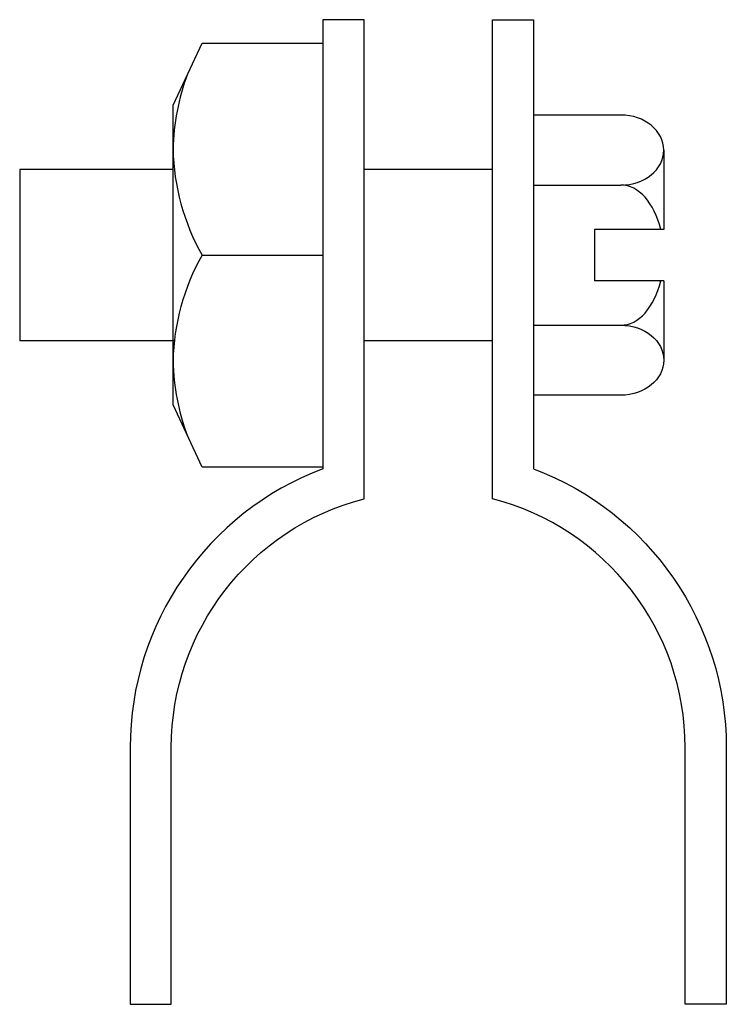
# Model space of a CAD drawing. Extents: x 16 to 200, y 11 to 268.
import ezdxf

# ---------------------------------------------------------------- set-up
doc = ezdxf.new("R2010")
doc.units = 0
doc.header["$MEASUREMENT"] = 0
doc.layers.get('0').update_dxf_attribs({"linetype": 'CONTINUOUS'})

# ---------------------------------------------------------------- blocks, each defined once
blk = doc.blocks.new('AI9-BLK1')
at = {"color": 7}
blk.add_lwpolyline([(-19.59, 39.19), (-12.01, 55.44), (19.59, 55.44), (19.59, -55.44), (-12.01, -55.44), (-19.59, -39.19)], close=True, dxfattribs=at)
for points, knots in [([(-15.8, 47.31), (-18.17, 41.04), (-19.45, 34.42), (-19.59, 27.72), (-19.38, 18), (-16.78, 8.48), (-12.01, 0), (-12.01, 0), (19.59, 0), (19.59, 0)], [0, 0, 0, 0, 1, 1, 1, 2, 2, 2, 3, 3, 3, 3]), ([(-12.01, 0), (-16.78, -8.48), (-19.38, -18), (-19.59, -27.72), (-19.45, -34.42), (-18.17, -41.04), (-15.8, -47.31)], [0, 0, 0, 0, 1, 1, 1, 2, 2, 2, 2])]:
    blk.add_open_spline(points, degree=3, knots=knots, dxfattribs=at)

msp = doc.modelspace()

# ---------------------------------------------------------------- linework, layer by layer
at = {"color": 7}
for p, q in [((149.93, 243.51), (149.93, 170.24)), ((172.77, 243.51), (149.93, 243.51)), ((183.97, 234.35), (183.97, 213.59)), ((15.58, 229.27), (15.58, 184.48)), ((55.67, 229.27), (15.58, 229.27)), ((139.19, 229.27), (105.6, 229.27)), ((149.93, 225.19), (172.77, 225.19)), ((165.88, 213.59), (165.88, 200.16)), ((183.97, 213.59), (165.88, 213.59)), ((183.97, 200.16), (165.88, 200.16)), ((183.97, 200.16), (183.97, 179.4)), ((149.93, 188.56), (172.77, 188.56)), ((56.02, 184.48), (15.58, 184.48)), ((139.19, 184.48), (105.6, 184.48)), ((172.77, 170.24), (149.93, 170.24))]:
    msp.add_line(p, q, dxfattribs=at)
for points, knots in [([(105.6, 143.16), (75.94, 135.51), (55.22, 108.75), (55.22, 78.12), (55.22, 78.12), (55.22, 10.95), (55.22, 10.95), (55.22, 10.95), (44.47, 10.95), (44.47, 10.95), (44.47, 10.95), (44.47, 78.12), (44.47, 78.12), (44.47, 110.53), (64.53, 139.56), (94.85, 151.02), (94.85, 151.02), (94.85, 268.45), (94.85, 268.45), (94.85, 268.45), (105.6, 268.45), (105.6, 268.45), (105.6, 268.45), (105.6, 143.16), (105.6, 143.16)], [0, 0, 0, 0, 1, 1, 1, 2, 2, 2, 3, 3, 3, 4, 4, 4, 5, 5, 5, 6, 6, 6, 7, 7, 7, 8, 8, 8, 8]), ([(139.19, 143.16), (168.85, 135.51), (189.57, 108.75), (189.57, 78.12), (189.57, 78.12), (189.57, 10.95), (189.57, 10.95), (189.57, 10.95), (200.32, 10.95), (200.32, 10.95), (200.32, 10.95), (200.32, 78.12), (200.32, 78.12), (200.32, 110.53), (180.25, 139.56), (149.93, 151.02), (149.93, 151.02), (149.93, 268.45), (149.93, 268.45), (149.93, 268.45), (139.19, 268.45), (139.19, 268.45), (139.19, 268.45), (139.19, 143.16), (139.19, 143.16)], [0, 0, 0, 0, 1, 1, 1, 2, 2, 2, 3, 3, 3, 4, 4, 4, 5, 5, 5, 6, 6, 6, 7, 7, 7, 8, 8, 8, 8]), ([(172.77, 225.19), (178.96, 225.19), (183.97, 229.29), (183.97, 234.35), (183.97, 239.41), (178.96, 243.51), (172.77, 243.51)], [0, 0, 0, 0, 1, 1, 1, 2, 2, 2, 2]), ([(172.77, 188.56), (178.96, 188.56), (183.97, 184.46), (183.97, 179.4), (183.97, 174.34), (178.96, 170.24), (172.77, 170.24)], [0, 0, 0, 0, 1, 1, 1, 2, 2, 2, 2])]:
    msp.add_open_spline(points, degree=3, knots=knots, dxfattribs=at)
for points in [[(183.19, 213.59), (181.5, 220.59), (177.37, 225.19), (172.77, 225.19)], [(172.77, 188.56), (177.37, 188.56), (181.5, 193.16), (183.19, 200.16)]]:
    msp.add_open_spline(points, degree=3, dxfattribs=at)

# ---------------------------------------------------------------- block references
msp.add_blockref('AI9-BLK1', (75.26, 206.88), dxfattribs=at)

doc.saveas('drawing.dxf')
